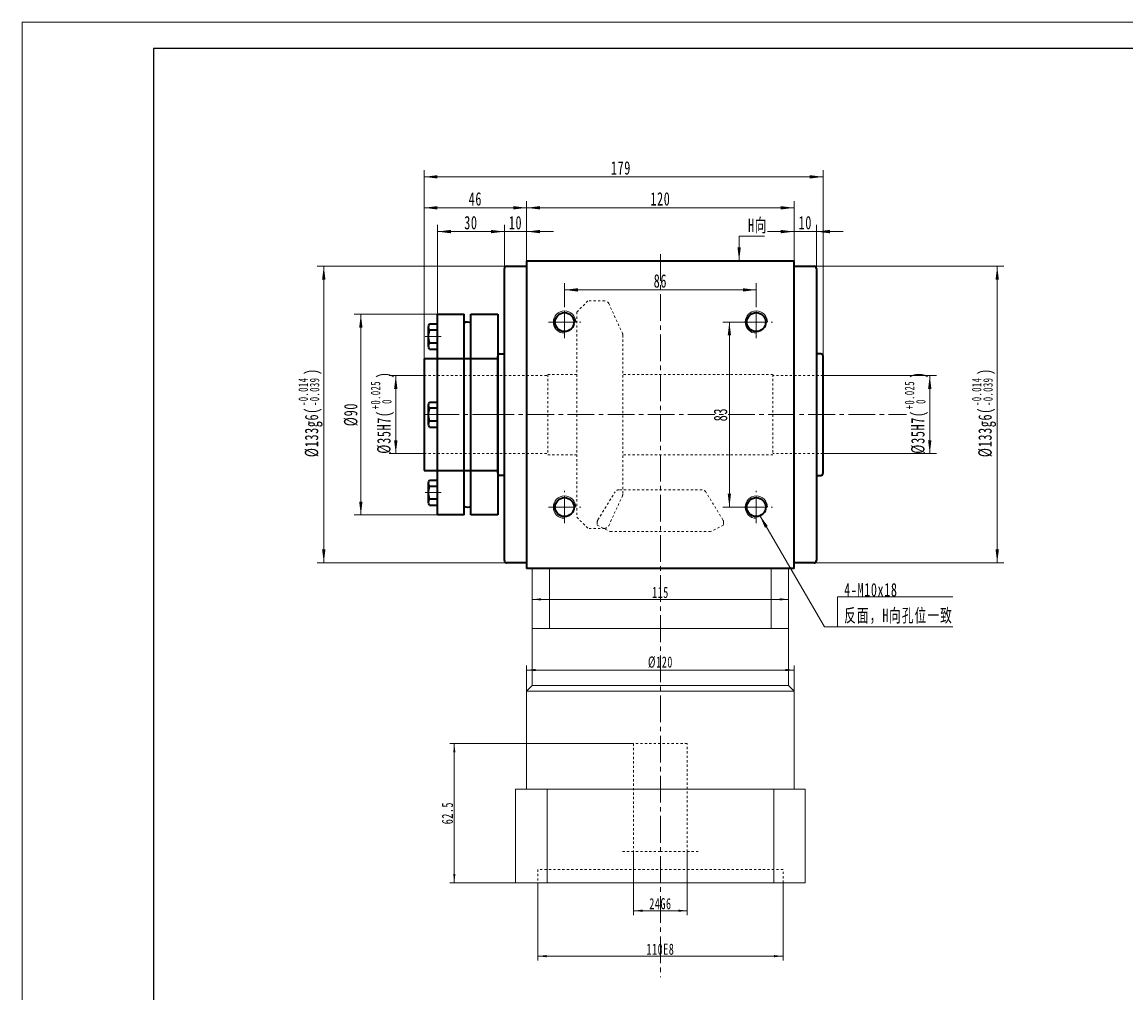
# Model space of a CAD drawing. Header units: millimetres. Extents: x 2326 to 3316, y -243 to 458.
# Tile 2 of 3: x 2326 to 2821, y 22 to 458. Entities that reach past the tile are written whole.
import ezdxf

# ---------------------------------------------------------------- set-up
doc = ezdxf.new("R2010")
doc.units = ezdxf.units.MM
doc.set_wipeout_variables(frame=1)
doc.linetypes.add('点画线', pattern=[18, 12, -2, 2, -2])
doc.linetypes.add('虚线', pattern=[2, 1, -1])
doc.layers.get('0').update_dxf_attribs({"lineweight": 35})
for name, color, linetype, lineweight in [('中心线层', 1, '点画线', 18), ('图框_外框线', 7, 'Continuous', 18), ('尺寸线层', 3, 'Continuous', 18), ('粗实线层', 7, 'Continuous', 35), ('虚线层', 6, '虚线', 18)]:
    doc.layers.add(name, color=color, linetype=linetype, lineweight=lineweight)
doc.styles.add('标准', font='txt', dxfattribs={"width": 0.667})
doc.dimstyles.new('a4-1-1', dxfattribs={"dimtxt": 3, "dimasz": 3, "dimexe": 1.5, "dimexo": 0, "dimgap": 0.5, "dimtad": 1, "dimdec": 3, "dimdsep": 46, "dimtxsty": '标准', "dimblk": '_CAXARROW', "dimcen": 0, "dimdle": 6, "dimazin": 2, "dimtfac": 0.707107, "dimtdec": 3, "dimtix": 1, "dimtmove": 2, "dimatfit": 3, "dimfxl": 0, "dimfrac": 2, "dimtolj": 1, "dimarcsym": 0})
doc.dimstyles.new('标准', dxfattribs={"dimtxt": 3.5, "dimasz": 4, "dimexe": 2, "dimexo": 0, "dimtad": 1, "dimdsep": 46, "dimtxsty": '标准', "dimblk": '_CAXARROW', "dimcen": 0, "dimdle": 8, "dimazin": 2, "dimtfac": 0.707107, "dimtdec": 3, "dimtmove": 2, "dimatfit": 3, "dimfxl": 0, "dimfrac": 2, "dimtolj": 1, "dimarcsym": 0})

# ---------------------------------------------------------------- blocks, each defined once
blk = doc.blocks.new('*X4')
at = {"layer": '尺寸线层', "linetype": 'Continuous'}
for points in [[(2552.39, 374.47), (2558.39, 375.22), (2558.39, 373.72)], [(2672.39, 374.47), (2666.39, 375.22), (2666.39, 373.72)]]:
    blk.add_hatch(color=0, dxfattribs=at).paths.add_polyline_path(points, flags=0)
at = {"layer": '尺寸线层', "color": 0, "linetype": 'Continuous'}
for p, q in [((2552.39, 350.72), (2552.39, 377.47)), ((2672.39, 350.72), (2672.39, 377.47)), ((2552.39, 374.47), (2672.39, 374.47))]:
    blk.add_line(p, q, dxfattribs=at)
at = {"layer": '尺寸线层', "color": 0, "insert": (2612.39, 378.44), "char_height": 6, "width": 15.9474, "attachment_point": 5, "line_spacing_factor": 1.15057, "style": '标准'}
blk.add_mtext('\\T1.1;120', dxfattribs=at)
blk = doc.blocks.new('_CAXARROW')
blk.add_hatch(color=0).paths.add_polyline_path([(0, 0), (-1, 0.125), (-1, -0.125)], flags=0)
blk = doc.blocks.new('*X5')
at = {"layer": '尺寸线层', "linetype": 'Continuous'}
for points in [[(2542.39, 363.8), (2536.39, 363.05), (2536.39, 364.55)], [(2552.39, 363.8), (2558.39, 363.05), (2558.39, 364.55)]]:
    blk.add_hatch(color=0, dxfattribs=at).paths.add_polyline_path(points, flags=0)
at = {"layer": '尺寸线层', "color": 0, "linetype": 'Continuous'}
for p, q in [((2542.39, 347.22), (2542.39, 366.8)), ((2552.39, 350.72), (2552.39, 366.8)), ((2564.39, 363.8), (2530.39, 363.8))]:
    blk.add_line(p, q, dxfattribs=at)
at = {"layer": '尺寸线层', "color": 0, "insert": (2547.39, 367.77), "char_height": 6, "width": 12, "attachment_point": 5, "line_spacing_factor": 1.15057, "style": '标准'}
blk.add_mtext('\\T1.1;10', dxfattribs=at)
blk = doc.blocks.new('*X6')
at = {"layer": '尺寸线层', "linetype": 'Continuous'}
for points in [[(2672.39, 363.8), (2666.39, 364.55), (2666.39, 363.05)], [(2682.39, 363.8), (2688.39, 364.55), (2688.39, 363.05)]]:
    blk.add_hatch(color=0, dxfattribs=at).paths.add_polyline_path(points, flags=0)
at = {"layer": '尺寸线层', "color": 0, "linetype": 'Continuous'}
for p, q in [((2672.39, 350.72), (2672.39, 366.8)), ((2682.39, 347.22), (2682.39, 366.8)), ((2660.39, 363.8), (2694.39, 363.8))]:
    blk.add_line(p, q, dxfattribs=at)
at = {"layer": '尺寸线层', "color": 0, "insert": (2677.39, 367.77), "char_height": 6, "width": 12, "attachment_point": 5, "line_spacing_factor": 1.15057, "style": '标准'}
blk.add_mtext('\\T1.1;10', dxfattribs=at)
blk = doc.blocks.new('*X7')
at = {"layer": '尺寸线层', "linetype": 'Continuous'}
for points in [[(2506.39, 388.35), (2512.39, 389.1), (2512.39, 387.6)], [(2685.39, 388.35), (2679.39, 389.1), (2679.39, 387.6)]]:
    blk.add_hatch(color=0, dxfattribs=at).paths.add_polyline_path(points, flags=0)
at = {"layer": '尺寸线层', "color": 0, "linetype": 'Continuous'}
for p, q in [((2506.39, 306.72), (2506.39, 391.35)), ((2685.39, 306.72), (2685.39, 391.35)), ((2506.39, 388.35), (2685.39, 388.35))]:
    blk.add_line(p, q, dxfattribs=at)
at = {"layer": '尺寸线层', "color": 0, "insert": (2594.68, 392.32), "char_height": 6, "width": 15.6013, "attachment_point": 5, "line_spacing_factor": 1.15057, "style": '标准'}
blk.add_mtext('\\T1.1;179', dxfattribs=at)
blk = doc.blocks.new('*X9')
at = {"layer": '尺寸线层', "color": 0, "char_height": 6, "attachment_point": 1, "rotation": 90, "line_spacing_factor": 1.15057, "style": '标准'}
for s, insert, width in [('\\T1.1;{\\H0.707107x;+0.025}', (2722, 284.08), 50.9066), ('\\T1.1;)', (2724.85, 298.01), 140.4019), ('\\T1.1;%%C35H7(', (2724.85, 264.17), 140.4019), ('\\T1.1;{\\H0.707107x;0}', (2727.06, 286.54), 50.9066)]:
    blk.add_mtext(s, dxfattribs=dict(at, insert=insert, width=width))
blk = doc.blocks.new('*X8')
at = {"layer": '尺寸线层', "linetype": 'Continuous'}
for points in [[(2733.21, 299.22), (2732.46, 293.22), (2733.96, 293.22)], [(2733.21, 264.22), (2732.46, 270.22), (2733.96, 270.22)]]:
    blk.add_hatch(color=0, dxfattribs=at).paths.add_polyline_path(points, flags=0)
at = {"layer": '尺寸线层', "color": 0, "linetype": 'Continuous'}
for p, q in [((2685.39, 299.22), (2736.21, 299.22)), ((2733.21, 264.22), (2733.21, 299.22)), ((2685.39, 264.22), (2736.21, 264.22))]:
    blk.add_line(p, q, dxfattribs=at)
at = {"layer": '尺寸线层', "color": 0}
blk.add_blockref('*X9', (0, 0), dxfattribs=at)
blk = doc.blocks.new('*X11')
at = {"layer": '尺寸线层', "color": 0, "char_height": 6, "attachment_point": 1, "rotation": 90, "line_spacing_factor": 1.15057, "style": '标准'}
for s, insert, width in [('\\T1.1;{\\H0.707107x;-0.014}', (2450.04, 285.6), 50.9066), ('\\T1.1;)', (2452.89, 299.53), 152.5853), ('\\T1.1;{\\H0.707107x;-0.039}', (2455.11, 285.6), 50.9066), ('\\T1.1;%%C133g6(', (2452.89, 262.64), 152.5853)]:
    blk.add_mtext(s, dxfattribs=dict(at, insert=insert, width=width))
blk = doc.blocks.new('*X10')
at = {"layer": '尺寸线层', "linetype": 'Continuous'}
for points in [[(2461.39, 348.22), (2462.14, 342.22), (2460.64, 342.22)], [(2461.39, 215.22), (2462.14, 221.22), (2460.64, 221.22)]]:
    blk.add_hatch(color=0, dxfattribs=at).paths.add_polyline_path(points, flags=0)
at = {"layer": '尺寸线层', "color": 0, "linetype": 'Continuous'}
for p, q in [((2543.39, 348.22), (2458.39, 348.22)), ((2461.39, 348.22), (2461.39, 215.22)), ((2543.39, 215.22), (2458.39, 215.22))]:
    blk.add_line(p, q, dxfattribs=at)
at = {"layer": '尺寸线层', "color": 0}
blk.add_blockref('*X11', (0, 0), dxfattribs=at)
blk = doc.blocks.new('*X13')
at = {"layer": '尺寸线层', "color": 0, "char_height": 6, "attachment_point": 1, "rotation": 90, "line_spacing_factor": 1.15057, "style": '标准'}
for s, insert, width in [('\\T1.1;{\\H0.707107x;-0.014}', (2752.12, 285.6), 50.9066), ('\\T1.1;)', (2754.98, 299.53), 152.5853), ('\\T1.1;{\\H0.707107x;-0.039}', (2757.19, 285.6), 50.9066), ('\\T1.1;%%C133g6(', (2754.98, 262.64), 152.5853)]:
    blk.add_mtext(s, dxfattribs=dict(at, insert=insert, width=width))
blk = doc.blocks.new('*X12')
at = {"layer": '尺寸线层', "linetype": 'Continuous'}
for points in [[(2763.47, 348.22), (2764.22, 342.22), (2762.72, 342.22)], [(2763.47, 215.22), (2764.22, 221.22), (2762.72, 221.22)]]:
    blk.add_hatch(color=0, dxfattribs=at).paths.add_polyline_path(points, flags=0)
at = {"layer": '尺寸线层', "color": 0, "linetype": 'Continuous'}
for p, q in [((2681.39, 348.22), (2766.47, 348.22)), ((2763.47, 348.22), (2763.47, 215.22)), ((2681.39, 215.22), (2766.47, 215.22))]:
    blk.add_line(p, q, dxfattribs=at)
at = {"layer": '尺寸线层', "color": 0}
blk.add_blockref('*X13', (0, 0), dxfattribs=at)
blk = doc.blocks.new('*X15')
at = {"layer": '尺寸线层', "linetype": 'Continuous'}
for points in [[(2569.39, 337.65), (2575.39, 336.9), (2575.39, 338.4)], [(2655.39, 337.65), (2649.39, 336.9), (2649.39, 338.4)]]:
    blk.add_hatch(color=0, dxfattribs=at).paths.add_polyline_path(points, flags=0)
at = {"layer": '尺寸线层', "color": 0, "linetype": 'Continuous'}
for p, q in [((2569.39, 330.47), (2569.39, 340.65)), ((2655.39, 337.65), (2569.39, 337.65)), ((2655.39, 330.47), (2655.39, 340.65))]:
    blk.add_line(p, q, dxfattribs=at)
at = {"layer": '尺寸线层', "color": 0, "insert": (2612.39, 341.62), "char_height": 6, "width": 12, "attachment_point": 5, "line_spacing_factor": 1.15057, "style": '标准'}
blk.add_mtext('\\T1.1;86', dxfattribs=at)
blk = doc.blocks.new('*X16')
at = {"layer": '尺寸线层', "linetype": 'Continuous'}
blk.add_hatch(color=0, dxfattribs=at).paths.add_polyline_path([(-1.02, -11.08), (-1.77, -5.08), (-0.27, -5.08)], flags=0)
at = {"layer": '尺寸线层', "color": 0, "linetype": 'Continuous'}
blk.add_line((-1.02, -11.08), (-1.02, 0), dxfattribs=at)
at = {"layer": '尺寸线层', "color": 0}
for p, q in [((-1.02, 0), (0, 0)), ((0, 0), (10.33, 0)), ((0, 0), (0, 0))]:
    blk.add_line(p, q, dxfattribs=at)
at = {"layer": '尺寸线层', "color": 0, "insert": (3, 1.2), "char_height": 6, "width": 14.6581, "attachment_point": 7, "line_spacing_factor": 1.15057, "style": '标准'}
blk.add_mtext('\\T1.1;H向', dxfattribs=at)
blk = doc.blocks.new('*X17')
at = {"layer": '尺寸线层', "linetype": 'Continuous'}
blk.add_hatch(color=0, dxfattribs=at).paths.add_polyline_path([(-34.89, 49.94), (-31.23, 45.13), (-32.52, 44.37)], flags=0)
at = {"layer": '尺寸线层', "color": 0, "linetype": 'Continuous'}
blk.add_line((-34.89, 49.94), (-5.81, 0), dxfattribs=at)
at = {"layer": '尺寸线层', "color": 0}
for p, q in [((0, 13.42), (51.79, 13.42)), ((0, 0), (0, 13.42)), ((-5.81, 0), (0, 0)), ((0, 0), (51.79, 0))]:
    blk.add_line(p, q, dxfattribs=at)
at = {"layer": '尺寸线层', "color": 0, "insert": (3, 1.2), "char_height": 6, "width": 97.5796, "attachment_point": 7, "line_spacing_factor": 1.15057, "style": '标准'}
blk.add_mtext('\\T1.1;4-M10x18\\P反面，H向孔位一致', dxfattribs=at)
blk = doc.blocks.new('*X19')
at = {"layer": '尺寸线层', "linetype": 'Continuous'}
for points in [[(2643.33, 323.22), (2644.08, 317.22), (2642.58, 317.22)], [(2643.33, 240.22), (2644.08, 246.22), (2642.58, 246.22)]]:
    blk.add_hatch(color=0, dxfattribs=at).paths.add_polyline_path(points, flags=0)
at = {"layer": '尺寸线层', "color": 0, "linetype": 'Continuous'}
for p, q in [((2648.14, 323.22), (2640.33, 323.22)), ((2643.33, 323.22), (2643.33, 240.22)), ((2648.14, 240.22), (2640.33, 240.22))]:
    blk.add_line(p, q, dxfattribs=at)
at = {"layer": '尺寸线层', "color": 0, "insert": (2639.37, 281.72), "char_height": 6, "width": 12, "attachment_point": 5, "rotation": 90, "line_spacing_factor": 1.15057, "style": '标准'}
blk.add_mtext('\\T1.1;83', dxfattribs=at)
blk = doc.blocks.new('*X24')
at = {"layer": '尺寸线层', "color": 0, "char_height": 6, "attachment_point": 1, "rotation": 90, "line_spacing_factor": 1.15057, "style": '标准'}
for s, insert, width in [('\\T1.1;{\\H0.707107x;+0.025}', (2482.47, 284.08), 50.9066), ('\\T1.1;)', (2485.33, 298.01), 140.4019), ('\\T1.1;%%C35H7(', (2485.33, 264.17), 140.4019), ('\\T1.1;{\\H0.707107x;0}', (2487.54, 286.54), 50.9066)]:
    blk.add_mtext(s, dxfattribs=dict(at, insert=insert, width=width))
blk = doc.blocks.new('*X23')
at = {"layer": '尺寸线层', "linetype": 'Continuous'}
for points in [[(2493.69, 299.22), (2492.94, 293.22), (2494.44, 293.22)], [(2493.69, 264.22), (2492.94, 270.22), (2494.44, 270.22)]]:
    blk.add_hatch(color=0, dxfattribs=at).paths.add_polyline_path(points, flags=0)
at = {"layer": '尺寸线层', "color": 0, "linetype": 'Continuous'}
for p, q in [((2506.39, 299.22), (2490.69, 299.22)), ((2493.69, 264.22), (2493.69, 299.22)), ((2506.39, 264.22), (2490.69, 264.22))]:
    blk.add_line(p, q, dxfattribs=at)
at = {"layer": '尺寸线层', "color": 0}
blk.add_blockref('*X24', (0, 0), dxfattribs=at)
blk = doc.blocks.new('*X25')
at = {"layer": '尺寸线层', "linetype": 'Continuous'}
for points in [[(2478.01, 326.72), (2478.76, 320.72), (2477.26, 320.72)], [(2478.01, 236.72), (2478.76, 242.72), (2477.26, 242.72)]]:
    blk.add_hatch(color=0, dxfattribs=at).paths.add_polyline_path(points, flags=0)
at = {"layer": '尺寸线层', "color": 0, "linetype": 'Continuous'}
for p, q in [((2512.39, 326.72), (2475.01, 326.72)), ((2478.01, 326.72), (2478.01, 236.72)), ((2512.39, 236.72), (2475.01, 236.72))]:
    blk.add_line(p, q, dxfattribs=at)
at = {"layer": '尺寸线层', "color": 0, "insert": (2473.59, 281.72), "char_height": 6, "width": 20.1009, "attachment_point": 5, "rotation": 90, "line_spacing_factor": 1.15057, "style": '标准'}
blk.add_mtext('\\T1.1;%%C90', dxfattribs=at)
blk = doc.blocks.new('*X27')
at = {"layer": '中心线层', "linetype": '点画线', "lineweight": 18}
blk.add_line((-5.5, 0), (1.6, 0), dxfattribs=at)
at = {"layer": '粗实线层'}
for p, q in [((-3.57, 5.65), (0, 5.65)), ((0, 5.65), (0, -5.65)), ((-4, 4.23), (-4, -4.23)), ((-4, 0), (-4, -3.5)), ((-3.57, 2.82), (0, 2.82)), ((0, 3.5), (0, -3.5)), ((0, -2.82), (-3.57, -2.82)), ((-3.57, -5.65), (0, -5.65))]:
    blk.add_line(p, q, dxfattribs=at)
for centre, radius, start, end in [((-1.48, 4.23), 2.52, 145.8762, 214.1238), ((5, 0), 9.02, 161.76, 198.24), ((-1.48, -4.23), 2.52, 145.8762, 214.1238)]:
    blk.add_arc(centre, radius, start, end, dxfattribs=at)
blk = doc.blocks.new('23432HGH_1')
at = {"layer": '粗实线层'}
for p, q in [((-15, 45), (-27, 45)), ((-15, 45), (-15, -45)), ((-12, 45), (-12, -45)), ((0, 45), (-12, 45)), ((0, -45), (0, 45)), ((-27, -45), (-15, -45)), ((-12, -45), (0, -45))]:
    blk.add_line(p, q, dxfattribs=at)
at = {"layer": '粗实线层', "color": 6, "linetype": '虚线', "lineweight": 18}
for p, q in [((-27, 25), (0, 25)), ((-27, -25), (0, -25))]:
    blk.add_line(p, q, dxfattribs=at)
at = {"layer": '粗实线层'}
for centre, start, end in [((-13.61, 39.48), 43.1173, 129.3024), ((-13.61, -39.48), 230.6976, 316.8827)]:
    blk.add_arc(centre, 2.2, start, end, dxfattribs=at)
blk.add_wipeout([(-27, 0), (-27, 0.82), (-27, 2.82), (-27, 5.65), (-30.57, 5.65), (-30.57, 5.65), (-30.89, 4.97), (-31, 4.23), (-31, 4.23), (-31, 0.82), (-31, 0.6), (-31, 0.6), (-31.02, 0), (-31.02, 0), (-31, -0.6), (-31, -0.6), (-31, -4.23), (-31, -4.23), (-30.89, -4.97), (-30.57, -5.65), (-30.57, -5.65), (-27, -5.65), (-27, -2.82)]).dxf.layer = '粗实线层'
at = {"layer": '中心线层'}
blk.add_line((0.67, 0), (-30, 0), dxfattribs=at)
at = {"layer": '粗实线层'}
blk.add_line((-27, 45), (-27, -45), dxfattribs=at)
blk.add_blockref('*X27', (-27, 0), dxfattribs=at)
for points in [[(-27, 35), (-27, 35.82), (-27, 37.82), (-27, 40.65), (-30.57, 40.65), (-30.57, 40.65), (-30.89, 39.97), (-31, 39.23), (-31, 39.23), (-31, 35.82), (-31, 35.6), (-31, 35.6), (-31.02, 35), (-31.02, 35), (-31, 34.4), (-31, 34.4), (-31, 30.77), (-31, 30.77), (-30.89, 30.03), (-30.57, 29.35), (-30.57, 29.35), (-27, 29.35), (-27, 32.18)], [(-27, -35), (-27, -34.18), (-27, -32.18), (-27, -29.35), (-30.57, -29.35), (-30.57, -29.35), (-30.89, -30.03), (-31, -30.77), (-31, -30.77), (-31, -34.18), (-31, -34.4), (-31, -34.4), (-31.02, -35), (-31.02, -35), (-31, -35.6), (-31, -35.6), (-31, -39.23), (-31, -39.23), (-30.89, -39.97), (-30.57, -40.65), (-30.57, -40.65), (-27, -40.65), (-27, -37.82)]]:
    blk.add_wipeout(points).dxf.layer = '粗实线层'
for p in [(-27, 35), (-27, -35)]:
    blk.add_blockref('*X27', p, dxfattribs=at)
blk = doc.blocks.new('*X28')
at = {"layer": '尺寸线层', "linetype": 'Continuous'}
for points in [[(2512.39, 363.8), (2518.39, 363.05), (2518.39, 364.55)], [(2542.39, 363.8), (2536.39, 363.05), (2536.39, 364.55)]]:
    blk.add_hatch(color=0, dxfattribs=at).paths.add_polyline_path(points, flags=0)
at = {"layer": '尺寸线层', "color": 0, "linetype": 'Continuous'}
for p, q in [((2512.39, 326.72), (2512.39, 366.8)), ((2542.39, 347.22), (2542.39, 366.8)), ((2542.39, 363.8), (2512.39, 363.8))]:
    blk.add_line(p, q, dxfattribs=at)
at = {"layer": '尺寸线层', "color": 0, "insert": (2527.39, 367.77), "char_height": 6, "width": 12, "attachment_point": 5, "line_spacing_factor": 1.15057, "style": '标准'}
blk.add_mtext('\\T1.1;30', dxfattribs=at)
blk = doc.blocks.new('*X29')
at = {"layer": '尺寸线层', "linetype": 'Continuous'}
for points in [[(2506.39, 374.47), (2512.39, 373.72), (2512.39, 375.22)], [(2552.39, 374.47), (2546.39, 373.72), (2546.39, 375.22)]]:
    blk.add_hatch(color=0, dxfattribs=at).paths.add_polyline_path(points, flags=0)
at = {"layer": '尺寸线层', "color": 0, "linetype": 'Continuous'}
for p, q in [((2506.39, 306.72), (2506.39, 377.47)), ((2552.39, 350.72), (2552.39, 377.47)), ((2552.39, 374.47), (2506.39, 374.47))]:
    blk.add_line(p, q, dxfattribs=at)
at = {"layer": '尺寸线层', "color": 0, "insert": (2529.39, 378.44), "char_height": 6, "width": 12, "attachment_point": 5, "line_spacing_factor": 1.15057, "style": '标准'}
blk.add_mtext('\\T1.1;46', dxfattribs=at)
blk = doc.blocks.new('*X34')
at = {"layer": '尺寸线层', "linetype": 'Continuous'}
for points in [[(2557.39, 38.82), (2561.39, 39.32), (2561.39, 38.32)], [(2667.39, 38.82), (2663.39, 39.32), (2663.39, 38.32)]]:
    blk.add_hatch(color=0, dxfattribs=at).paths.add_polyline_path(points, flags=0)
at = {"layer": '尺寸线层', "color": 0, "linetype": 'Continuous'}
for p, q in [((2557.39, 71.72), (2557.39, 36.82)), ((2667.39, 71.72), (2667.39, 36.82)), ((2557.39, 38.82), (2667.39, 38.82))]:
    blk.add_line(p, q, dxfattribs=at)
at = {"layer": '尺寸线层', "color": 0, "insert": (2612.39, 41.92), "char_height": 5, "width": 23.1179, "attachment_point": 5, "line_spacing_factor": 1.15057, "style": '标准'}
blk.add_mtext('\\T1.1;110E8', dxfattribs=at)
blk = doc.blocks.new('*X35')
at = {"layer": '尺寸线层', "linetype": 'Continuous'}
for points in [[(2600.39, 59.2), (2604.39, 59.7), (2604.39, 58.7)], [(2624.39, 59.2), (2620.39, 59.7), (2620.39, 58.7)]]:
    blk.add_hatch(color=0, dxfattribs=at).paths.add_polyline_path(points, flags=0)
at = {"layer": '尺寸线层', "color": 0, "linetype": 'Continuous'}
for p, q in [((2600.39, 85.72), (2600.39, 57.2)), ((2624.39, 85.72), (2624.39, 57.2)), ((2600.39, 59.2), (2624.39, 59.2))]:
    blk.add_line(p, q, dxfattribs=at)
at = {"layer": '尺寸线层', "color": 0, "insert": (2612.39, 62.32), "char_height": 5, "width": 18.2938, "attachment_point": 5, "line_spacing_factor": 1.15057, "style": '标准'}
blk.add_mtext('\\T1.1;24G6', dxfattribs=at)
blk = doc.blocks.new('*X36')
at = {"layer": '尺寸线层', "linetype": 'Continuous'}
for points in [[(2519.95, 134.22), (2520.45, 130.22), (2519.45, 130.22)], [(2519.95, 71.72), (2520.45, 75.72), (2519.45, 75.72)]]:
    blk.add_hatch(color=0, dxfattribs=at).paths.add_polyline_path(points, flags=0)
at = {"layer": '尺寸线层', "color": 0, "linetype": 'Continuous'}
for p, q in [((2600.39, 134.22), (2517.95, 134.22)), ((2519.95, 134.22), (2519.95, 71.72)), ((2547.39, 71.72), (2517.95, 71.72))]:
    blk.add_line(p, q, dxfattribs=at)
at = {"layer": '尺寸线层', "color": 0, "insert": (2516.85, 102.97), "char_height": 5, "width": 18.1857, "attachment_point": 5, "rotation": 90, "line_spacing_factor": 1.15057, "style": '标准'}
blk.add_mtext('\\T1.1;62.5', dxfattribs=at)
blk = doc.blocks.new('*X37')
at = {"layer": '尺寸线层', "linetype": 'Continuous'}
for points in [[(2552.39, 167.15), (2556.39, 167.65), (2556.39, 166.65)], [(2672.39, 167.15), (2668.39, 167.65), (2668.39, 166.65)]]:
    blk.add_hatch(color=0, dxfattribs=at).paths.add_polyline_path(points, flags=0)
at = {"layer": '尺寸线层', "color": 0, "linetype": 'Continuous'}
for p, q in [((2552.39, 157.72), (2552.39, 169.15)), ((2672.39, 157.72), (2672.39, 169.15)), ((2552.39, 167.15), (2672.39, 167.15))]:
    blk.add_line(p, q, dxfattribs=at)
at = {"layer": '尺寸线层', "color": 0, "insert": (2612.39, 170.63), "char_height": 5, "width": 21.8271, "attachment_point": 5, "line_spacing_factor": 1.15057, "style": '标准'}
blk.add_mtext('\\T1.1;%%C120', dxfattribs=at)
blk = doc.blocks.new('*X38')
at = {"layer": '尺寸线层', "linetype": 'Continuous'}
for points in [[(2554.89, 198.84), (2558.89, 199.34), (2558.89, 198.34)], [(2669.89, 198.84), (2665.89, 199.34), (2665.89, 198.34)]]:
    blk.add_hatch(color=0, dxfattribs=at).paths.add_polyline_path(points, flags=0)
at = {"layer": '尺寸线层', "color": 0, "linetype": 'Continuous'}
for p, q in [((2554.89, 212.72), (2554.89, 196.84)), ((2669.89, 212.72), (2669.89, 196.84)), ((2554.89, 198.84), (2669.89, 198.84))]:
    blk.add_line(p, q, dxfattribs=at)
at = {"layer": '尺寸线层', "color": 0, "insert": (2612.39, 201.93), "char_height": 5, "width": 12.965, "attachment_point": 5, "line_spacing_factor": 1.15057, "style": '标准'}
blk.add_mtext('\\T1.1;115', dxfattribs=at)

msp = doc.modelspace()

# ---------------------------------------------------------------- linework, layer by layer
at = {"color": 7, "linetype": 'Continuous', "lineweight": 15}
for p, q in [((2552.3931, 212.7163), (2553.3931, 212.7163)), ((2554.8931, 212.7163), (2554.8931, 185.7163)), ((2562.6965, 185.7163), (2562.6965, 212.7163)), ((2662.0897, 212.7163), (2662.0897, 185.7163)), ((2669.8931, 185.7163), (2669.8931, 212.7163)), ((2554.8931, 185.7163), (2554.8931, 160.2163)), ((2554.8931, 185.7163), (2562.6965, 185.7163)), ((2612.3931, 185.7163), (2562.6965, 185.7163)), ((2662.0897, 185.7163), (2612.3931, 185.7163)), ((2662.0897, 185.7163), (2669.8931, 185.7163)), ((2669.8931, 160.2163), (2669.8931, 185.7163)), ((2554.8931, 160.2163), (2552.3931, 157.7163)), ((2554.8931, 160.2163), (2612.3931, 160.2163)), ((2612.3931, 160.2163), (2669.8931, 160.2163)), ((2672.3931, 157.7163), (2669.8931, 160.2163)), ((2552.3931, 157.7163), (2552.3931, 113.7163)), ((2552.3931, 157.7163), (2672.3931, 157.7163)), ((2672.3931, 113.7163), (2672.3931, 157.7163)), ((2547.3931, 113.7163), (2547.3931, 71.7163)), ((2561.5871, 113.7163), (2547.3931, 113.7163)), ((2561.5871, 71.7163), (2561.5871, 113.7163)), ((2663.1991, 113.7163), (2561.5871, 113.7163)), ((2663.1991, 113.7163), (2663.1991, 71.7163)), ((2677.3931, 113.7163), (2663.1991, 113.7163)), ((2677.3931, 71.7163), (2677.3931, 113.7163)), ((2547.3931, 71.7163), (2561.5871, 71.7163)), ((2663.1991, 71.7163), (2561.5871, 71.7163)), ((2663.1991, 71.7163), (2677.3931, 71.7163))]:
    msp.add_line(p, q, dxfattribs=at)
for centre in [(2569.3931, 323.2163), (2655.3931, 323.2163), (2569.3931, 240.2163), (2655.3931, 240.2163)]:
    msp.add_arc(centre, 5, 0, 270, dxfattribs=at)
at = {"layer": '中心线层'}
for p, q in [((2612.3931, 353.7163), (2612.3931, 29.3396)), ((2569.3931, 315.9663), (2569.3931, 330.4663)), ((2655.3931, 315.9663), (2655.3931, 330.4663)), ((2562.1431, 323.2163), (2576.6431, 323.2163)), ((2648.1431, 323.2163), (2662.6431, 323.2163)), ((2534.7362, 281.7163), (2722.8149, 281.7163)), ((2569.3931, 232.9663), (2569.3931, 247.4663)), ((2655.3931, 232.9663), (2655.3931, 247.4663)), ((2562.1431, 240.2163), (2576.6431, 240.2163)), ((2648.1431, 240.2163), (2662.6431, 240.2163))]:
    msp.add_line(p, q, dxfattribs=at)
at = {"layer": '图框_外框线', "color": 3}
msp.add_lwpolyline([(2326.0621, -242.508), (3316.3455, -242.508), (3316.3455, 457.7639), (2326.0621, 457.7639)], close=True, dxfattribs=at)
at = {"layer": '图框_外框线', "color": 3, "lineweight": 25}
msp.add_lwpolyline([(2385.0075, -230.7189), (3304.5564, -230.7189), (3304.5564, 445.9748), (2385.0075, 445.9748)], close=True, dxfattribs=at)
at = {"layer": '粗实线层'}
for p, q in [((2542.3931, 216.2163), (2542.3931, 347.2163)), ((2543.3931, 348.2163), (2552.3931, 348.2163)), ((2552.3931, 350.7163), (2672.3931, 350.7163)), ((2552.3931, 350.7163), (2552.3931, 212.7163)), ((2672.3931, 212.7163), (2672.3931, 350.7163)), ((2672.3931, 348.2163), (2681.3931, 348.2163)), ((2682.3931, 347.2163), (2682.3931, 216.2163)), ((2539.3931, 255.4663), (2539.3931, 307.9663)), ((2540.3931, 308.9663), (2542.3931, 308.9663)), ((2684.3931, 308.9663), (2682.3931, 308.9663)), ((2685.3931, 255.4663), (2685.3931, 307.9663)), ((2539.3931, 306.7163), (2506.3931, 306.7163)), ((2506.3931, 306.7163), (2506.3931, 256.7163)), ((2506.3931, 256.7163), (2539.3931, 256.7163)), ((2542.3931, 254.4663), (2540.3931, 254.4663)), ((2682.3931, 254.4663), (2684.3931, 254.4663)), ((2552.3931, 215.2163), (2543.3931, 215.2163)), ((2681.3931, 215.2163), (2672.3931, 215.2163)), ((2672.3931, 212.7163), (2552.3931, 212.7163))]:
    msp.add_line(p, q, dxfattribs=at)
at = {"layer": '粗实线层', "color": 6, "linetype": '虚线', "lineweight": 18}
for p, q in [((2574.8931, 327.7263), (2579.8931, 332.7263)), ((2587.4041, 332.7263), (2579.8931, 332.7263)), ((2574.8931, 327.7263), (2574.8931, 235.7063)), ((2589.223, 331.5578), (2595.3399, 318.1768)), ((2595.521, 317.3453), (2595.521, 246.0873)), ((2506.3931, 299.2163), (2561.8931, 299.2163)), ((2561.8931, 299.7163), (2561.8931, 263.7163)), ((2574.8931, 299.7163), (2561.8931, 299.7163)), ((2662.8931, 299.7163), (2595.521, 299.7163)), ((2662.8931, 299.7163), (2662.8931, 263.7163)), ((2685.3931, 299.2163), (2662.8931, 299.2163)), ((2506.3931, 264.2163), (2561.8931, 264.2163)), ((2574.8931, 263.7163), (2561.8931, 263.7163)), ((2662.8931, 263.7163), (2595.521, 263.7163)), ((2685.3931, 264.2163), (2662.8931, 264.2163)), ((2631.0384, 247.9821), (2593.7478, 247.9821)), ((2584.3594, 234.5302), (2592.044, 247.0296)), ((2589.223, 231.8748), (2595.3399, 245.2558)), ((2640.4269, 234.5302), (2632.7422, 247.0296)), ((2574.8931, 235.7063), (2579.8931, 230.7063)), ((2584.0631, 233.4827), (2584.0631, 232.135)), ((2640.7231, 233.4827), (2640.7231, 232.135)), ((2587.4041, 230.7063), (2579.8931, 230.7063)), ((2584.0631, 232.135), (2589.8931, 229.2198)), ((2589.8931, 229.2198), (2634.8931, 229.2198)), ((2640.7231, 232.135), (2634.8931, 229.2198))]:
    msp.add_line(p, q, dxfattribs=at)
at = {"layer": '粗实线层'}
for centre in [(2569.3931, 323.2163), (2655.3931, 323.2163), (2569.3931, 240.2163), (2655.3931, 240.2163)]:
    msp.add_circle(centre, 4.25, dxfattribs=at)
for centre, start, end in [((2543.3931, 347.2163), 90, 180), ((2681.3931, 347.2163), 0, 90), ((2540.3931, 307.9663), 90, 180), ((2684.3931, 307.9663), 0, 90), ((2540.3931, 255.4663), 180, 270), ((2684.3931, 255.4663), 270, 360), ((2543.3931, 216.2163), 180, 270), ((2681.3931, 216.2163), 270, 360)]:
    msp.add_arc(centre, 1, start, end, dxfattribs=at)
at = {"layer": '粗实线层', "color": 6, "linetype": '虚线', "lineweight": 18}
for centre, start, end in [((2587.4041, 330.7263), 24.566667, 90), ((2593.521, 317.3453), 0, 24.566667), ((2593.7478, 245.9821), 90, 148.416667), ((2631.0384, 245.9821), 31.583333, 90), ((2593.521, 246.0873), 335.433333, 0), ((2586.0631, 233.4827), 148.416667, 180), ((2638.7231, 233.4827), 0, 31.583333), ((2587.4041, 232.7063), 270, 335.433333)]:
    msp.add_arc(centre, 2, start, end, dxfattribs=at)
at = {"layer": '虚线层'}
for p, q in [((2624.3931, 134.2163), (2600.3931, 134.2163)), ((2600.3931, 134.2163), (2600.3931, 85.7163)), ((2624.3931, 85.7163), (2624.3931, 134.2163)), ((2612.3931, 85.7163), (2595.3168, 85.7163)), ((2612.3931, 85.7163), (2629.4694, 85.7163)), ((2667.3931, 77.7163), (2557.3931, 77.7163)), ((2557.3931, 77.7163), (2557.3931, 71.7163)), ((2667.3931, 71.7163), (2667.3931, 77.7163))]:
    msp.add_line(p, q, dxfattribs=at)

# ---------------------------------------------------------------- block references
at = {"layer": '尺寸线层'}
for name, p in [('*X16', (2648.725, 361.7967)), ('*X17', (2691.8159, 186.5845))]:
    msp.add_blockref(name, p, dxfattribs=at)

# ---------------------------------------------------------------- dimensions: what is measured, and where the dimension line sits
for base, p1, p2, angle, text, picture, middle in [((2461.3868, 215.2163), (2543.3931, 348.2163), (2543.3931, 215.2163), 270, '\\A1;%%C133g6({\\H0.707107x;\\S-0.014^ -0.039;})', '*X10', (2454.838, 281.7163)), ((2763.4679, 215.2163), (2681.3931, 348.2163), (2681.3931, 215.2163), 270, '\\A1;%%C133g6({\\H0.707107x;\\S-0.014^ -0.039;})', '*X12', (2756.9192, 281.7163)), ((2493.6879, 299.2163), (2506.3931, 264.2163), (2506.3931, 299.2163), 90, '\\A1;%%C35H7({\\H0.707107x;\\S+0.025^  0;})', '*X23', (2487.204, 281.7163)), ((2733.2106, 299.2163), (2685.3931, 264.2163), (2685.3931, 299.2163), 90, '\\A1;%%C35H7({\\H0.707107x;\\S+0.025^  0;})', '*X8', (2726.7267, 281.7163))]:
    dim = msp.add_linear_dim(base=base, p1=p1, p2=p2, angle=angle, text=text, dimstyle='a4-1-1', override={"dimpost": '%%C<>', "dimsah": 1, "dimtfill": 1}, dxfattribs=at)
    dim.commit()
    dim.dimension.update_dxf_attribs({"geometry": picture, "text_midpoint": middle, "dimtype": 160})
for base, p1, p2, angle, dimstyle, override, picture, middle in [((2685.3931, 388.3516), (2506.3931, 306.7163), (2685.3931, 306.7163), 0, 'a4-1-1', {"dimsah": 1, "dimtfill": 1, "dimtzin": 8}, '*X7', (2594.6826, 392.3192)), ((2672.3931, 374.4733), (2552.3931, 350.7163), (2672.3931, 350.7163), 0, 'a4-1-1', {"dimsah": 1, "dimtfill": 1, "dimtzin": 8}, '*X4', (2612.3931, 378.4408)), ((2682.3931, 363.8023), (2672.3931, 350.7163), (2682.3931, 347.2163), 0, 'a4-1-1', {"dimsah": 1, "dimtfill": 1, "dimtzin": 8}, '*X6', (2677.3931, 367.7699)), ((2478.0147, 236.7163), (2512.3931, 326.7163), (2512.3931, 236.7163), 270, 'a4-1-1', {"dimpost": '%%C<>', "dimsah": 1, "dimtfill": 1, "dimtzin": 8}, '*X25', (2473.5931, 281.7163)), ((2643.3348, 240.2163), (2648.1431, 323.2163), (2648.1431, 240.2163), 270, 'a4-1-1', {"dimsah": 1, "dimtfill": 1, "dimtzin": 8}, '*X19', (2639.3672, 281.7163)), ((2672.3931, 167.1503), (2552.3931, 157.7163), (2672.3931, 157.7163), 0, '标准', {"dimtxt": 5, "dimpost": '%%C<>', "dimsah": 1, "dimtfill": 1, "dimtzin": 8, "dimarcsym": 0}, '*X37', (2612.3931, 170.6266)), ((2519.9461, 71.7163), (2600.3931, 134.2163), (2547.3931, 71.7163), 270, '标准', {"dimtxt": 5, "dimsah": 1, "dimtfill": 1, "dimtzin": 8}, '*X36', (2516.8482, 102.9663))]:
    dim = msp.add_linear_dim(base=base, p1=p1, p2=p2, angle=angle, dimstyle=dimstyle, override=override, dxfattribs=at)
    dim.commit()
    dim.dimension.update_dxf_attribs({"geometry": picture, "text_midpoint": middle, "dimtype": 160})
for base, p1, p2, dimstyle, override, picture, middle in [((2542.3931, 363.8023), (2552.3931, 350.7163), (2542.3931, 347.2163), 'a4-1-1', {"dimsah": 1, "dimtfill": 1, "dimtzin": 8}, '*X5', (2547.3931, 367.7699)), ((2569.3931, 337.6541), (2655.3931, 330.4663), (2569.3931, 330.4663), 'a4-1-1', {"dimsah": 1, "dimtfill": 1, "dimtzin": 8}, '*X15', (2612.3931, 341.6217)), ((2669.8931, 198.8359), (2554.8931, 212.7163), (2669.8931, 212.7163), '标准', {"dimtxt": 5, "dimsah": 1, "dimtfill": 1, "dimtzin": 8, "dimarcsym": 0}, '*X38', (2612.3931, 201.9339))]:
    dim = msp.add_linear_dim(base=base, p1=p1, p2=p2, dimstyle=dimstyle, override=override, dxfattribs=at)
    dim.commit()
    dim.dimension.update_dxf_attribs({"geometry": picture, "text_midpoint": middle, "dimtype": 160})
for base, p1, p2, text, picture, middle in [((2624.3931, 59.2044), (2600.3931, 85.7163), (2624.3931, 85.7163), '24G6', '*X35', (2612.3931, 62.3159)), ((2667.3931, 38.8175), (2557.3931, 71.7163), (2667.3931, 71.7163), '110E8', '*X34', (2612.3931, 41.9155))]:
    dim = msp.add_linear_dim(base=base, p1=p1, p2=p2, text=text, dimstyle='标准', override={"dimtxt": 5, "dimsah": 1, "dimtfill": 1}, dxfattribs=at)
    dim.commit()
    dim.dimension.update_dxf_attribs({"geometry": picture, "text_midpoint": middle, "dimtype": 160})

# ---------------------------------------------------------------- next in the draw order: block references
at = {"layer": '粗实线层', "xscale": -0.9999999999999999, "rotation": 180}
msp.add_blockref('23432HGH_1', (2539.3931, 281.7163), dxfattribs=at)

# ---------------------------------------------------------------- next in the draw order: dimensions: what is measured, and where the dimension line sits
at = {"layer": '尺寸线层'}
for base, p1, p2, picture, middle in [((2506.3931, 374.4733), (2552.3931, 350.7163), (2506.3931, 306.7163), '*X29', (2529.3931, 378.4408)), ((2512.3931, 363.8023), (2542.3931, 347.2163), (2512.3931, 326.7163), '*X28', (2527.3931, 367.7699))]:
    dim = msp.add_linear_dim(base=base, p1=p1, p2=p2, dimstyle='a4-1-1', override={"dimsah": 1, "dimtfill": 1, "dimtzin": 8}, dxfattribs=at)
    dim.commit()
    dim.dimension.update_dxf_attribs({"geometry": picture, "text_midpoint": middle, "dimtype": 160})

doc.saveas('drawing.dxf')
